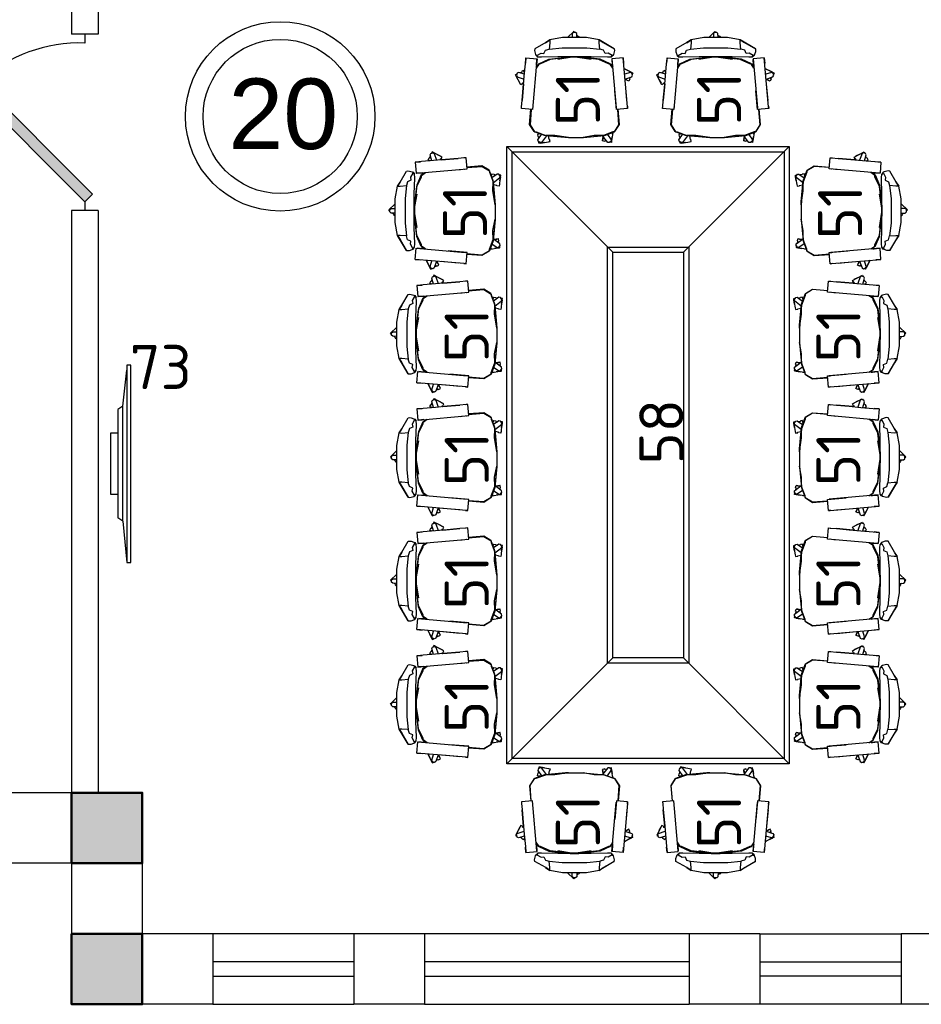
# Model space of a CAD drawing. Header units: millimetres. Extents: x 151654 to 877351, y 70322 to 154322.
# Tile 56 of 173: x 260578 to 265687, y 91338 to 96921. Entities that reach past the tile are written whole.
import ezdxf

# ---------------------------------------------------------------- set-up
doc = ezdxf.new("R2010")
doc.units = ezdxf.units.MM
doc.layers.add('kolonn', color=7, linetype='Continuous')
doc.layers.add('Tech_equipment_001', color=3, linetype='Continuous', lineweight=30)
doc.layers.add('технологич.о', color=152, linetype='Continuous', lineweight=30)
doc.styles.add('GOST', font='isocpeur.ttf')
doc.styles.get("Standard").update_dxf_attribs({"font": 'arial.ttf'})

# ---------------------------------------------------------------- blocks, each defined once
blk = doc.blocks.new('ghsdd')
at = {"ltscale": 50, "true_color": 0x757575}
h = blk.add_hatch(color=8, dxfattribs=at)
h.paths.add_polyline_path([(0, 200), (-200, 200), (-200, 0), (0, 0)])
h.paths.add_polyline_path([(200, 0), (200, 200), (0, 200), (0, 0)])
h.paths.add_polyline_path([(0, 0), (-200, 0), (-200, -200), (0, -200)])
h.paths.add_polyline_path([(0, 0), (0, -200), (200, -200), (200, 0)])
at = {"lineweight": 50, "ltscale": 50}
blk.add_lwpolyline([(200, 200), (200, -200), (-200, -200), (-200, 200), (200, 200)], dxfattribs=at)
blk = doc.blocks.new('jfgjhsdf')
blk.add_hatch(color=1).paths.add_polyline_path([(-592.6, 730.9), (-636.7, 686.7), (0, 50), (44.2, 94.2)])
at = {"color": 1}
for p, q in [((0, 1000), (0, 950)), ((0, 50), (0, 0))]:
    blk.add_line(p, q, dxfattribs=at)
blk.add_lwpolyline([(0, 50), (-636.7, 686.7), (-592.6, 730.9), (44.2, 94.2), (0, 50)], dxfattribs=at)
blk.add_arc((-33.5, 129.6), 821.1, 87.662, 132.9147, dxfattribs=at)
blk = doc.blocks.new('m_102')
for p, q in [((-0.24, -0.17), (-0.04, 0.04)), ((-0.04, 0.04), (1.13, -1.13)), ((-0.04, 0.04), (0.04, -0.04)), ((-7.69, -3.28), (-4.83, -1.58)), ((-4.83, -1.58), (-5.63, -2.1)), ((-4.83, -1.58), (-2.43, -1.13)), ((-4.83, -2.13), (-4.83, -1.58)), ((-2.43, -1.13), (2.06, -1.13)), ((-1.2, -1.13), (-0.94, -0.86)), ((-0.94, -0.86), (-0.87, -0.93)), ((-0.87, -0.93), (-0.62, -0.68)), ((-0.63, -1.13), (-0.61, -0.38)), ((-0.61, -0.38), (-0.4, -0.16)), ((-0.4, -0.16), (0.03, -0.16)), ((0.03, -0.16), (0.24, -0.38)), ((0.24, -0.38), (0.25, -1.13)), ((2.06, -1.13), (4.46, -1.58)), ((4.46, -1.58), (4.45, -2.13)), ((4.46, -1.58), (5.25, -2.1)), ((5.29, -2.12), (4.46, -1.58)), ((-7.69, -3.28), (-7.72, -3.56)), ((-7.72, -3.56), (-7.69, -3.84)), ((-5.63, -2.1), (-7.69, -3.28)), ((-5.96, -4.15), (-5.69, -3.52)), ((-5.69, -3.52), (-4.95, -3.32)), ((-4.95, -3.32), (-4.83, -2.13)), ((-2.51, -3.06), (-4.95, -3.32)), ((2.13, -3.06), (-2.51, -3.06)), ((4.57, -3.32), (2.13, -3.06)), ((4.45, -2.13), (4.57, -3.32)), ((5.31, -3.52), (4.57, -3.32)), ((5.25, -2.1), (7.32, -3.28)), ((5.58, -4.15), (5.31, -3.52)), ((7.32, -3.28), (7.35, -3.56)), ((7.35, -3.56), (7.32, -3.84)), ((-10.18, -14.22), (-9.37, -4.96)), ((-9.37, -4.96), (-9.46, -5.95)), ((-9.37, -4.96), (-7.26, -5.14)), ((-7.26, -5.14), (-8.07, -14.41)), ((-7.69, -3.84), (-7.53, -4.34)), ((-7.53, -4.34), (-7.45, -4.55)), ((-7.29, -4.5), (-7.53, -4.34)), ((-7.45, -4.55), (-7.29, -4.5)), ((-7.45, -4.55), (-7.09, -4.82)), ((-7.36, -6.26), (-7.27, -5.29)), ((-7.29, -4.5), (-6.52, -4.07)), ((-7.09, -4.82), (-7.29, -4.5)), ((-7.09, -4.82), (-6.42, -4.85)), ((-6.95, -6.08), (-5.04, -5.23)), ((-6.61, -6.12), (-4.8, -5.26)), ((-6.52, -4.07), (-5.96, -4.15)), ((-6.42, -4.85), (-3.32, -4.77)), ((-5.04, -5.23), (-1.03, -4.8)), ((-4.8, -5.26), (-0.74, -4.82)), ((-0.74, -4.82), (-3.34, -5.25)), ((-3.34, -5.25), (-0.47, -4.82)), ((-3.32, -4.77), (2.95, -4.77)), ((-1.01, -4.8), (-2.54, -4.96)), ((-1.25, -4.82), (-1.25, -4.77)), ((-1.03, -4.8), (-1.03, -4.82)), ((-1.03, -4.82), (-1.01, -4.8)), ((-1.01, -4.8), (-1.03, -4.8)), ((-0.74, -4.8), (-1.01, -4.8)), ((-0.47, -4.79), (-0.74, -4.8)), ((0.1, -4.79), (-0.47, -4.79)), ((-0.47, -4.82), (0.1, -4.82)), ((0.37, -4.8), (0.1, -4.79)), ((0.1, -4.82), (0.37, -4.82)), ((0.64, -4.8), (0.37, -4.8)), ((0.37, -4.82), (2.97, -5.25)), ((2.97, -5.25), (0.62, -4.82)), ((0.62, -4.82), (4.43, -5.26)), ((4.67, -5.23), (0.64, -4.8)), ((0.87, -4.82), (0.87, -4.77)), ((2.95, -4.77), (6.05, -4.86)), ((4.43, -5.26), (6.24, -6.12)), ((6.58, -6.08), (4.67, -5.23)), ((6.14, -4.07), (5.58, -4.15)), ((6.05, -4.86), (6.72, -4.82)), ((6.92, -4.5), (6.14, -4.07)), ((6.72, -4.82), (6.92, -4.5)), ((7.08, -4.55), (6.72, -4.82)), ((9, -4.96), (6.89, -5.14)), ((6.89, -5.14), (6.99, -6.26)), ((6.9, -5.26), (7.73, -14.73)), ((6.99, -6.26), (6.9, -5.29)), ((7.16, -4.34), (7.08, -4.55)), ((7.32, -3.84), (7.16, -4.34)), ((9, -4.96), (9.09, -5.95)), ((9.01, -5.07), (9, -4.96)), ((9.1, -6.12), (9.01, -5.07)), ((-11.22, -7.87), (-10.27, -7.39)), ((-10.89, -7.7), (-9.6, -7.05)), ((-10.27, -7.39), (-10.89, -7.7)), ((-9.6, -7.05), (-10.27, -7.39)), ((-9.6, -7.05), (-9.55, -7.02)), ((-7.41, -6.9), (-6.88, -6.11)), ((-6.95, -6.08), (-7.4, -6.75)), ((-7.38, -6.52), (-7.36, -6.26)), ((-6.88, -6.11), (-6.95, -6.08)), ((-6.88, -6.11), (-6.61, -6.12)), ((6.24, -6.12), (6.51, -6.11)), ((6.51, -6.11), (6.58, -6.08)), ((6.51, -6.11), (7.04, -6.9)), ((6.58, -6.08), (7.03, -6.75)), ((9.3, -8.43), (9.1, -6.12)), ((9.28, -7.66), (9.43, -7.38)), ((9.43, -7.38), (9.8, -7.58)), ((-11.13, -7.83), (-11.22, -7.87)), ((-11.22, -7.87), (-11.09, -8.12)), ((-11.14, -8.27), (-11.01, -7.87)), ((-11, -8.54), (-11.14, -8.27)), ((-11.01, -7.87), (-10.74, -7.74)), ((-9.72, -8.99), (-11, -8.54)), ((-10.74, -7.74), (-9.64, -8.06)), ((-10.72, -8.64), (-10.56, -8.96)), ((-10.56, -8.96), (-10.64, -9)), ((-10.64, -9), (-10.57, -8.96)), ((-10.64, -9), (-10.45, -9.38)), ((-10.57, -8.96), (-10.56, -8.96)), ((-10.45, -9.38), (-9.73, -9.01)), ((-9.73, -9.01), (-10.36, -9.34)), ((-10.17, -9.24), (-9.73, -9.01)), ((9.24, -7.74), (9.28, -7.66)), ((9.27, -8.06), (10.37, -7.74)), ((9.5, -10.64), (9.3, -8.43)), ((10.63, -8.54), (9.35, -8.99)), ((9.77, -7.65), (9.76, -7.66)), ((9.76, -7.66), (10.08, -7.82)), ((9.8, -7.58), (9.77, -7.65)), ((9.97, -10.04), (10.46, -9.1)), ((10.46, -9.1), (10.12, -9.77)), ((10.37, -7.74), (10.63, -7.87)), ((10.46, -9.1), (10.94, -8.15)), ((10.63, -7.87), (10.76, -8.27)), ((10.76, -8.27), (10.63, -8.54)), ((10.94, -8.15), (10.68, -8.02)), ((10.77, -8.48), (10.89, -8.24)), ((-10.08, -13.05), (-9.8, -9.86)), ((9.41, -9.65), (9.64, -9.77)), ((9.43, -9.86), (9.71, -13.05)), ((9.71, -13.06), (9.5, -10.64)), ((9.63, -9.78), (9.6, -9.85)), ((9.6, -9.85), (9.97, -10.04)), ((9.64, -9.77), (9.63, -9.78)), ((-8.1, -14.73), (-7.79, -11.19)), ((-10.17, -14.11), (-10.21, -14.54)), ((-10.21, -14.54), (-10.18, -14.22)), ((-10.21, -14.54), (-8.1, -14.73)), ((-8.66, -17.56), (-8.43, -14.7)), ((-8.58, -17.6), (-8.34, -14.71)), ((-8.1, -14.73), (-8.06, -14.26)), ((7.6, -13.23), (7.62, -13.52)), ((7.69, -14.26), (7.69, -14.29)), ((7.73, -14.73), (9.84, -14.54)), ((7.97, -14.71), (8.21, -17.6)), ((8.29, -17.56), (8.05, -14.7)), ((9.81, -14.22), (9.71, -13.06)), ((9.84, -14.54), (9.8, -14.11)), ((9.84, -14.54), (9.81, -14.22)), ((-7.83, -18.9), (-8.66, -17.56)), ((-7.75, -18.97), (-8.58, -17.6)), ((8.21, -17.6), (7.38, -18.97)), ((7.46, -18.9), (8.29, -17.56)), ((-7.75, -18.97), (-7.83, -18.9)), ((-7.75, -18.97), (-7.45, -18.98)), ((-5.86, -19.64), (-7.75, -18.97)), ((-7.45, -18.98), (-5.64, -19.66)), ((-7.45, -19.08), (-7.44, -19.16)), ((-7.39, -19.42), (-7.45, -19.08)), ((-7.44, -19.16), (-7.2, -20.64)), ((-7.2, -20.64), (-7.32, -19.9)), ((-6.43, -19.44), (-7.13, -20.45)), ((-7.13, -20.45), (-7.09, -20.74)), ((-6.45, -20.95), (-5.48, -19.68)), ((-1.86, -20.03), (-5.86, -19.64)), ((-5.64, -19.66), (-3.91, -19.63)), ((-1.8, -20.04), (-5.64, -19.66)), ((-5.49, -20.6), (-5.61, -19.85)), ((-5.61, -19.85), (-5.53, -20.37)), ((-5.53, -20.37), (-5.61, -19.85)), ((-5.53, -20.37), (-5.49, -20.6)), ((-3.91, -19.63), (-1.8, -20.04)), ((-1.8, -20.04), (-1.86, -20.03)), ((-1.29, -20.04), (-1.8, -20.04)), ((-0.76, -20.04), (-1.29, -20.04)), ((0.38, -20.04), (-0.76, -20.04)), ((0.92, -20.04), (0.38, -20.04)), ((0.92, -20.04), (3.55, -19.63)), ((5.26, -19.66), (0.92, -20.04)), ((0.92, -20.04), (1.42, -20.04)), ((1.42, -20.04), (1.49, -20.03)), ((1.49, -20.03), (5.49, -19.64)), ((3.55, -19.63), (5.26, -19.66)), ((4.44, -20.79), (4.51, -20.37)), ((4.51, -20.37), (4.59, -20.38)), ((4.59, -20.38), (4.6, -20.38)), ((4.6, -20.38), (4.71, -19.72)), ((5.11, -19.68), (6.07, -20.95)), ((7.08, -18.98), (5.26, -19.66)), ((5.49, -19.64), (7.38, -18.97)), ((6.76, -20.45), (6.06, -19.44)), ((6.28, -19.36), (6.72, -19.43)), ((6.65, -19.85), (6.59, -20.2)), ((6.66, -19.85), (6.65, -19.85)), ((6.65, -19.85), (6.65, -19.85)), ((6.74, -19.86), (6.66, -19.85)), ((6.71, -20.74), (6.76, -20.45)), ((6.72, -19.43), (6.8, -19.45)), ((6.8, -19.45), (6.74, -19.86)), ((7.38, -18.97), (7.08, -18.98)), ((7.38, -18.97), (7.46, -18.9)), ((-7.2, -20.64), (-7.17, -20.86)), ((-7.17, -20.86), (-7.15, -20.94)), ((-7.15, -20.94), (-6.87, -20.9)), ((-7.09, -20.74), (-6.74, -20.99)), ((-6.74, -20.99), (-6.45, -20.95)), ((-6.27, -20.71), (-5.91, -20.65)), ((-5.91, -20.65), (-5.91, -20.67)), ((-5.91, -20.67), (-5.9, -20.75)), ((-5.9, -20.75), (-5.48, -20.68)), ((-5.48, -20.68), (-5.49, -20.6)), ((4.52, -20.8), (4.44, -20.79)), ((4.75, -20.84), (4.52, -20.8)), ((5.09, -20.89), (4.75, -20.84)), ((5.49, -20.95), (5.09, -20.89)), ((5.49, -20.95), (6.23, -21.07)), ((6.23, -21.07), (5.49, -20.95)), ((6.07, -20.95), (6.37, -20.99)), ((6.23, -21.07), (6.46, -21.11)), ((6.37, -20.99), (6.71, -20.74)), ((6.46, -21.11), (6.54, -21.12)), ((6.54, -21.12), (6.58, -20.84))]:
    blk.add_line(p, q)
blk = doc.blocks.new('samsung 49 TV')
at = {"layer": 'Tech_equipment_001', "color": 1, "ltscale": 200}
for p, q in [((-50.1, 560.6), (-72.8, 560.6)), ((-72.8, 560.6), (-72.8, -557.9)), ((-50.1, -557.9), (-50.1, 560.6)), ((-72.8, -557.9), (-50.1, -557.9))]:
    blk.add_line(p, q, dxfattribs=at)
at = {"layer": 'Tech_equipment_001', "color": 1, "linetype": 'ByBlock'}
for p, q in [((-28, 326), (-50.1, 560.6)), ((-28, 326), (0, 307.4)), ((-28, 326), (-28, -326.4)), ((0, -307.4), (0, 307.4)), ((-28, -326.4), (-49.7, -529.6)), ((-28, -326.4), (0, -307.4))]:
    blk.add_line(p, q, dxfattribs=at)

msp = doc.modelspace()

# ---------------------------------------------------------------- linework, layer by layer
at = {"lineweight": 30}
for p, q in [((260872.2, 97738.4), (260872.2, 96838.4)), ((261022.2, 97588.4), (261022.2, 96838.4)), ((261022.2, 96838.4), (260872.2, 96838.4)), ((261022.2, 95838.4), (260872.2, 95838.4)), ((260872.2, 95838.4), (260872.2, 92538.4)), ((261022.2, 95838.4), (261022.2, 92538.4)), ((261272.2, 92538.4), (260497.2, 92538.4)), ((261272.2, 92538.4), (261272.2, 91738.4)), ((260872.2, 92138.4), (260497.2, 92138.4)), ((260872.2, 92138.4), (260872.2, 91338.4)), ((261672.2, 91738.4), (261272.2, 91738.4)), ((261672.2, 91738.4), (261672.2, 91338.4)), ((262872.2, 91738.4), (262472.2, 91738.4)), ((262472.2, 91738.4), (262472.2, 91338.4)), ((262872.2, 91738.4), (262872.2, 91338.4)), ((264772.2, 91738.4), (264372.2, 91738.4)), ((264372.2, 91738.4), (264372.2, 91338.4)), ((264772.2, 91738.4), (264772.2, 91338.4)), ((265572.2, 91738.4), (265572.2, 91338.4)), ((265972.2, 91738.4), (265572.2, 91738.4)), ((261672.2, 91338.4), (260872.2, 91338.4)), ((262872.2, 91338.4), (262472.2, 91338.4)), ((264772.2, 91338.4), (264372.2, 91338.4)), ((266372.2, 91338.4), (265572.2, 91338.4))]:
    msp.add_line(p, q, dxfattribs=at)
at = {"color": 1}
for p, q in [((262472.2, 91738.4), (261672.2, 91738.4)), ((264372.2, 91738.4), (262872.2, 91738.4)), ((264772.2, 91738.4), (265572.2, 91738.4)), ((262472.2, 91578.4), (261672.2, 91578.4)), ((264372.2, 91578.4), (262872.2, 91578.4)), ((264772.2, 91578.4), (265572.2, 91578.4)), ((261672.2, 91498.4), (262472.2, 91498.4)), ((262872.2, 91498.4), (264372.2, 91498.4)), ((265572.2, 91498.4), (264772.2, 91498.4)), ((261672.2, 91338.4), (262472.2, 91338.4)), ((262872.2, 91338.4), (264372.2, 91338.4)), ((265572.2, 91338.4), (264772.2, 91338.4))]:
    msp.add_line(p, q, dxfattribs=at)
for radius in [537, 437]:
    msp.add_circle((262054.2, 96372.8), radius, dxfattribs=at)
at = {"layer": 'Tech_equipment_001', "color": 152}
msp.add_lwpolyline([(261135.1, 94228.6), (261095.1, 94228.6), (261095.1, 94578.6), (261135.1, 94578.6)], close=True, dxfattribs=at)
at = {"layer": 'технологич.о', "ltscale": 2}
for p, q in [((263939.2, 95602.2), (263339.2, 96202.2)), ((264339.2, 95602.2), (264939.2, 96202.2)), ((263939.2, 93302.2), (263339.2, 92702.2)), ((264339.2, 93302.2), (264939.2, 92702.2))]:
    msp.add_line(p, q, dxfattribs=at)
for points in [[(264939.2, 92702.2), (263339.2, 92702.2), (263339.2, 96202.2), (264939.2, 96202.2)], [(264909.2, 92732.2), (263369.2, 92732.2), (263369.2, 96172.2), (264909.2, 96172.2)], [(264369.2, 93272.2), (263909.2, 93272.2), (263909.2, 95632.2), (264369.2, 95632.2)], [(264339.2, 93302.2), (263939.2, 93302.2), (263939.2, 95602.2), (264339.2, 95602.2)]]:
    msp.add_lwpolyline(points, close=True, dxfattribs=at)

# ---------------------------------------------------------------- block references
msp.add_blockref('jfgjhsdf', (260947.2, 95838.4))
at = {"color": 7, "lineweight": 25, "rotation": 180}
msp.add_blockref('samsung 49 TV', (261135.1, 94403.6), dxfattribs=at)
at = {"layer": 'kolonn', "xscale": -1}
for p in [(261072.2, 92338.4), (261072.2, 91538.4)]:
    msp.add_blockref('ghsdd', p, dxfattribs=at)
at = {"layer": 'технологич.о', "color": 0, "xscale": -30, "yscale": 30, "zscale": 30}
for p in [(263716.5, 96854), (264516.5, 96854)]:
    msp.add_blockref('m_102', p, dxfattribs=at)
at = {"layer": 'технологич.о', "color": 0, "yscale": 30, "zscale": 30}
for p, xscale, rotation in [((262671, 95843.4), 30, 90), ((265607.4, 95843.4), -30, 270), ((262680.6, 95144.2), 30, 90), ((265597.8, 95144.2), -30, 270), ((262680.6, 94444.2), 30, 90), ((265597.8, 94444.2), -30, 270), ((262680.6, 93744.2), 30, 90), ((265597.8, 93744.2), -30, 270), ((262680.6, 93044.2), 30, 90), ((265597.8, 93044.2), -30, 270), ((263716.5, 92050.3), 30, 180), ((264516.5, 92050.3), 30, 180)]:
    msp.add_blockref('m_102', p, dxfattribs=dict(at, xscale=xscale, rotation=rotation))

# ---------------------------------------------------------------- texts
at = {"style": 'GOST'}
for p in [(263866.1, 96319.6, 24.8), (264666.1, 96319.6, 24.8), (263226.4, 95676.4, 24.8), (265352, 95676.4, 24.8), (263236, 94977.3, 24.8), (265342.4, 94977.3, 24.8), (263236, 94277.3, 24.8), (265342.4, 94277.3, 24.8), (263236, 93577.3, 24.8), (265342.4, 93577.3, 24.8), (263236, 92877.3, 24.8), (265342.4, 92877.3, 24.8), (263866.1, 92221.8, 24.8), (264666.1, 92221.8, 24.8)]:
    msp.add_text('51', height=250, rotation=90, dxfattribs=at).set_placement(p)
at = {"color": 1}
msp.add_text('20', height=400, dxfattribs=at).set_placement((261761.1, 96187.7))
at = {"style": 'GOST'}
msp.add_text('73', height=250, dxfattribs=at).set_placement((261201.7, 94826.9))
at = {"ltscale": 100, "transparency": 33554687, "style": 'GOST'}
msp.add_text('58', height=250, rotation=90, dxfattribs=at).set_placement((264339.2, 94399.4))

doc.saveas('drawing.dxf')
